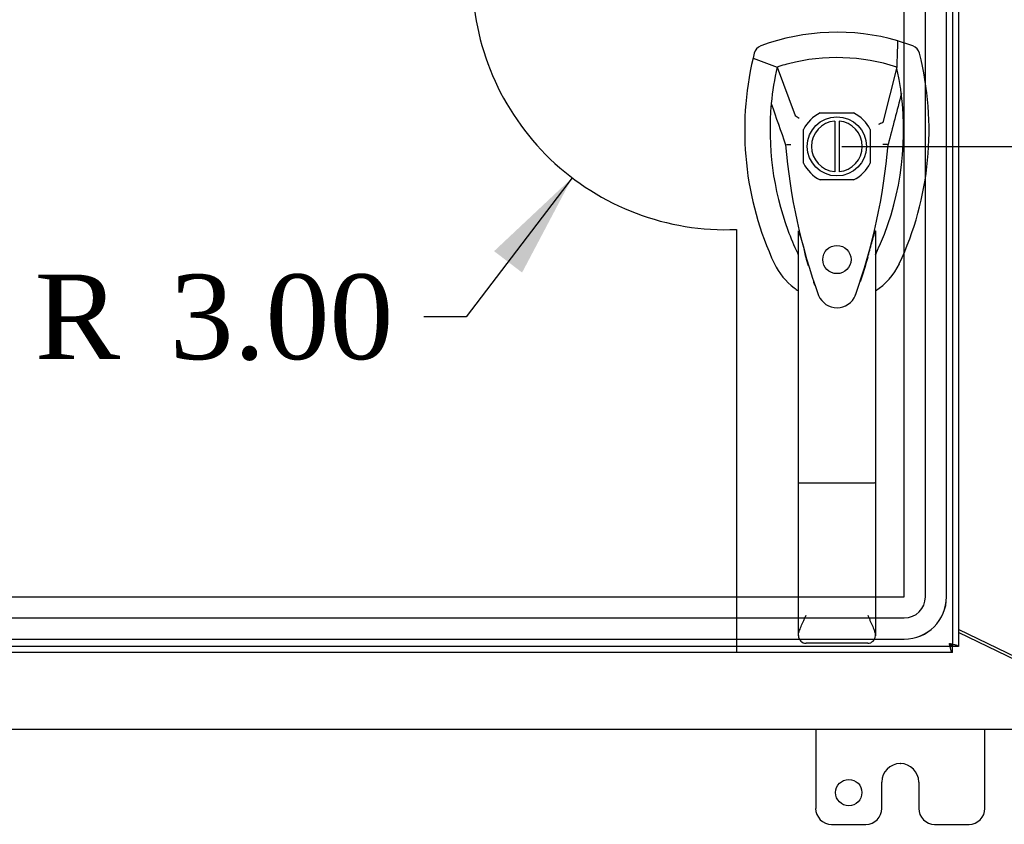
# Model space of a CAD drawing. Header units: inches. Extents: x 1 to 240, y -1 to 159.
# Tile 30 of 111: x 69 to 81, y 64 to 73. Entities that reach past the tile are written whole.
import ezdxf
from ezdxf.enums import TextEntityAlignment as Align
from ezdxf.lldxf.tags import DXFTag

# ---------------------------------------------------------------- set-up
doc = ezdxf.new("R2010")
doc.units = ezdxf.units.IN
doc.header["$MEASUREMENT"] = 0
for name, color, linetype in [('COM43543', 7, 'Continuous'), ('COM43575', 7, 'Continuous'), ('COM70219', 7, 'Continuous'), ('COM70657-14', 7, 'Continuous'), ('Default', 7, 'Continuous'), ('DV1_Default', 7, 'Continuous'), ('FET07710', 7, 'Continuous'), ('HAN13060', 7, 'Continuous')]:
    doc.layers.add(name, color=color, linetype=linetype)
doc.styles.add('SEACAD_Times_New_Roman', font='times.ttf')
tags = doc.linetypes.add('HIDDEN2', pattern=[0.1875, 0.125, -0.0625]).pattern_tags.tags
tags[6:7] = [DXFTag(74, 4), DXFTag(75, 0), DXFTag(340, '0'), DXFTag(46, 0.0), DXFTag(50, 0.0), DXFTag(44, 0.0), DXFTag(45, 0.0)]
tags[4:5] = [DXFTag(74, 4), DXFTag(75, 0), DXFTag(340, '0'), DXFTag(46, 0.0), DXFTag(50, 0.0), DXFTag(44, 0.0), DXFTag(45, 0.0)]
doc.dimstyles.new('HAMMOND_(STH_-_240x160)', dxfattribs={"dimtxt": 1, "dimasz": 1.25, "dimexe": 0.5, "dimexo": 0.5, "dimgap": 0.25, "dimtad": 0, "dimtih": 1, "dimtoh": 1, "dimzin": 0, "dimdsep": 46, "dimtxsty": 'SEACAD_Times_New_Roman', "dimblk1": '_SE_FILLED', "dimblk2": '_SE_FILLED', "dimsah": 1, "dimcen": 0.5, "dimadec": 0, "dimazin": 0, "dimtfac": 0.8, "dimtofl": 0, "dimtmove": 0, "dimatfit": 3, "dimfxl": 1, "dimtolj": 1, "dimtzin": 0, "dimarcsym": 0})

# ---------------------------------------------------------------- blocks, each defined once
blk = doc.blocks.new('SE')
at = {"layer": 'COM43543', "color": 7, "linetype": 'Continuous'}
for p, q in [((82.226, 65.16), (80.127, 66.183)), ((51.146, 65.038), (82.336, 65.038))]:
    blk.add_line(p, q, dxfattribs=at)
at = {"layer": 'COM43575', "color": 7, "linetype": 'Continuous'}
blk.add_line((82.331, 65.145), (80.127, 66.217), dxfattribs=at)
at = {"layer": 'COM70219', "color": 7, "linetype": 'HIDDEN2'}
for p, q in [((79.485, 66.603), (79.485, 99.473)), ((79.486, 66.603), (79.486, 99.473)), ((79.735, 66.603), (79.735, 99.473)), ((79.984, 66.603), (79.984, 99.473)), ((79.985, 66.603), (79.985, 99.473)), ((52.646, 66.603), (79.485, 66.603)), ((52.646, 66.602), (79.485, 66.602)), ((52.646, 66.353), (79.485, 66.353)), ((52.646, 66.104), (79.485, 66.104)), ((52.646, 66.103), (79.485, 66.103))]:
    blk.add_line(p, q, dxfattribs=at)
for radius in [0.5, 0.001, 0.25, 0.499]:
    blk.add_arc((79.485, 66.603), radius, 270, 0, dxfattribs=at)
at = {"layer": 'COM70657-14', "color": 7, "linetype": 'HIDDEN2'}
for p, q in [((80.055, 100.06), (80.055, 66.016)), ((78.49, 72.324), (78.887, 72.324)), ((78.293, 71.731), (78.293, 72.127)), ((79.084, 72.127), (79.084, 71.731)), ((78.887, 71.533), (78.49, 71.533)), ((80.055, 66.016), (52.074, 66.016))]:
    blk.add_line(p, q, dxfattribs=at)
at = {"layer": 'COM70657-14', "color": 7, "linetype": 'Continuous'}
for p, q in [((80.127, 100.06), (80.127, 66.016)), ((80.127, 66.016), (80.055, 66.016)), ((80.055, 65.944), (80.055, 66.016)), ((80.055, 65.944), (52.074, 65.944))]:
    blk.add_line(p, q, dxfattribs=at)
at = {"layer": 'COM70657-14', "color": 7, "linetype": 'HIDDEN2'}
blk.add_circle((78.689, 70.591), 0.167, dxfattribs=at)
for start, end in [(116.6472, 153.3528), (26.6472, 63.3528), (206.6472, 243.3528), (296.6472, 333.3528)]:
    blk.add_arc((78.689, 71.929), 0.442, start, end, dxfattribs=at)
at = {"layer": 'COM70657-14', "color": 7, "linetype": 'Continuous'}
for points in [[(80.019, 66.052), (80.024, 66.049), (80.028, 66.046), (80.037, 66.04), (80.041, 66.037), (80.048, 66.031), (80.05, 66.028), (80.054, 66.022), (80.055, 66.019), (80.055, 66.016)], [(80.019, 66.052), (80.033, 66.049), (80.047, 66.046), (80.073, 66.04), (80.085, 66.037), (80.105, 66.031), (80.113, 66.028), (80.124, 66.022), (80.127, 66.019), (80.127, 66.016)], [(80.055, 65.944), (80.052, 65.944), (80.049, 65.947), (80.043, 65.958), (80.04, 65.966), (80.034, 65.986), (80.031, 65.998), (80.025, 66.024), (80.022, 66.038), (80.019, 66.052)], [(80.055, 66.016), (80.052, 66.016), (80.049, 66.017), (80.043, 66.021), (80.04, 66.023), (80.034, 66.03), (80.031, 66.034), (80.025, 66.043), (80.022, 66.047), (80.019, 66.052)]]:
    blk.add_open_spline(points, degree=3, knots=[0, 0, 0, 0, 0.25, 0.25, 0.5, 0.5, 0.75, 0.75, 1, 1, 1, 1], dxfattribs=at)
at = {"layer": 'DV1_Default', "color": 7, "linetype": 'HIDDEN2'}
blk.add_line((77.502, 70.947), (77.502, 65.944), dxfattribs=at)
blk.add_arc((77.378, 73.944), 3, 180, 272.3616, dxfattribs=at)
at = {"layer": 'FET07710', "color": 7, "linetype": 'Continuous'}
for p, q in [((78.439, 65.038), (78.439, 64.101)), ((80.439, 64.101), (80.439, 65.038)), ((79.438, 64.631), (79.439, 64.631)), ((79.22, 64.101), (79.22, 64.413)), ((79.657, 64.413), (79.657, 64.101)), ((78.626, 63.913), (79.033, 63.913)), ((79.844, 63.913), (80.251, 63.913))]:
    blk.add_line(p, q, dxfattribs=at)
blk.add_circle((78.829, 64.288), 0.156, dxfattribs=at)
for centre, radius, start, end in [((79.438, 64.413), 0.218, 90, 180), ((79.439, 64.413), 0.218, 0, 90), ((78.626, 64.101), 0.188, 180, 270), ((79.033, 64.101), 0.188, 270, 0), ((79.844, 64.101), 0.188, 180, 270), ((80.251, 64.101), 0.188, 270, 0)]:
    blk.add_arc(centre, radius, start, end, dxfattribs=at)
at = {"layer": 'HAN13060', "color": 7, "linetype": 'Continuous'}
for p, q in [((79.588, 73.118), (79.407, 73.177)), ((77.712, 73.031), (77.698, 72.972)), ((77.698, 72.972), (77.982, 72.867)), ((77.982, 72.867), (78.197, 72.295)), ((79.396, 72.867), (79.232, 72.211)), ((78.197, 72.295), (78.243, 72.261)), ((78.664, 72.228), (78.664, 71.63)), ((78.714, 72.228), (78.714, 71.63)), ((78.083, 71.946), (78.083, 71.945)), ((79.294, 71.949), (79.294, 71.95)), ((78.234, 67.952), (78.234, 70.93)), ((79.144, 70.929), (79.144, 67.952)), ((79.144, 70.649), (79.165, 70.69)), ((79.165, 70.69), (79.168, 70.696)), ((78.428, 70.289), (78.431, 70.281)), ((78.907, 70.166), (78.913, 70.179)), ((78.234, 66.144), (78.234, 67.952)), ((79.054, 67.946), (78.324, 67.946)), ((79.144, 67.952), (79.144, 66.144)), ((79.054, 66.054), (78.324, 66.054))]:
    blk.add_line(p, q, dxfattribs=at)
blk.add_circle((78.689, 71.929), 0.35, dxfattribs=at)
for centre, radius, start, end in [((78.689, 70.694), 2.585, 73.8589, 110.3492), ((78.689, 70.694), 2.285, 71.9657, 104.4503), ((81.32, 72.12), 3.721, 166.7532, 205.1027), ((81.32, 72.12), 3.421, 167.3846, 174.7018), ((78.689, 70.694), 2.285, 106.8385, 108.0343), ((78.689, 70.694), 2.285, 104.4503, 106.8385), ((76.057, 72.12), 3.421, 10.1138, 12.6154), ((76.057, 72.12), 3.421, 8.519, 10.1138), ((76.057, 72.12), 3.421, 7.2824, 8.519), ((76.057, 72.12), 3.421, 334.8973, 7.2824), ((81.32, 72.12), 3.421, 174.7018, 200.2077), ((78.689, 71.929), 0.3, 94.7802, 265.2198), ((78.689, 71.929), 0.3, 274.7802, 85.2198), ((92.053, 45.502), 29.627, 115.6418, 115.7539), ((78.172, 70.598), 1.35, 91.2336, 93.7696), ((84.931, 72.515), 6.872, 184.7542, 199.9908), ((72.251, 72.545), 7.068, 340.3478, 355.1696), ((79.229, 71.161), 0.791, 85.3077, 89.6394), ((81.32, 72.12), 3.421, 200.2077, 205.1027), ((76.704, 70.324), 1.646, 10.2772, 21.6468), ((78.63, 70.859), 0.45, 205.1027, 208.4225), ((78.748, 70.859), 0.45, 331.5775, 334.8973), ((78.748, 70.859), 0.75, 301.8486, 334.8973), ((78.63, 70.859), 0.75, 233.4788, 238.1514), ((78.69, 70.255), 0.234, 202.2802, 338.2167), ((78.324, 66.144), 0.0903, 180.0017, 181.1154), ((78.324, 66.144), 0.09, 181.1172, 270), ((79.054, 66.144), 0.09, 270, 358.8828), ((79.054, 66.144), 0.0903, 358.8846, 359.9983)]:
    blk.add_arc(centre, radius, start, end, dxfattribs=at)
for points in [[(77.79, 73.118), (77.752, 73.104), (77.722, 73.07), (77.712, 73.031)], [(79.407, 73.177), (79.404, 73.074), (79.4, 72.97), (79.396, 72.867)], [(79.665, 73.031), (79.655, 73.07), (79.625, 73.104), (79.588, 73.118)], [(79.451, 72.553), (79.399, 72.352), (79.346, 72.151), (79.294, 71.95)], [(77.913, 72.435), (77.97, 72.272), (78.027, 72.109), (78.083, 71.946)], [(77.95, 70.541), (78.003, 70.429), (78.084, 70.33), (78.183, 70.256)], [(78.354, 70.516), (78.344, 70.55), (78.334, 70.584), (78.324, 70.618)], [(79.054, 70.617), (79.026, 70.52), (78.996, 70.423), (78.965, 70.328)], [(78.428, 70.289), (78.424, 70.301), (78.419, 70.314), (78.415, 70.326)]]:
    blk.add_open_spline(points, degree=3, dxfattribs=at)
for points, knots in [([(79.427, 70.541), (79.608, 70.926), (79.721, 71.342), (79.802, 72.189), (79.769, 72.619), (79.665, 73.031)], [0, 0, 0, 0, 0.5, 0.5, 1, 1, 1, 1]), ([(79.054, 70.617), (79.07, 70.674), (79.086, 70.732), (79.109, 70.817), (79.117, 70.845), (79.129, 70.886), (79.132, 70.9), (79.138, 70.918), (79.14, 70.923), (79.143, 70.931), (79.144, 70.932), (79.144, 70.929)], [0, 0, 0, 0, 0.5, 0.5, 0.75, 0.75, 0.875, 0.875, 0.9375, 0.9375, 1, 1, 1, 1]), ([(78.324, 67.946), (78.318, 67.946), (78.312, 67.946), (78.3, 67.946), (78.295, 67.947), (78.284, 67.947), (78.279, 67.947), (78.269, 67.947), (78.264, 67.948), (78.252, 67.948), (78.245, 67.949), (78.238, 67.95), (78.237, 67.95), (78.234, 67.951), (78.234, 67.952), (78.234, 67.952)], [0, 0, 0, 0, 0.125, 0.125, 0.25, 0.25, 0.375, 0.375, 0.5, 0.5, 0.75, 0.75, 0.875, 0.875, 1, 1, 1, 1]), ([(79.144, 67.952), (79.144, 67.952), (79.143, 67.951), (79.141, 67.95), (79.139, 67.95), (79.132, 67.949), (79.126, 67.948), (79.113, 67.948), (79.109, 67.947), (79.099, 67.947), (79.094, 67.947), (79.083, 67.947), (79.077, 67.946), (79.066, 67.946), (79.06, 67.946), (79.054, 67.946)], [0, 0, 0, 0, 0.125, 0.125, 0.25, 0.25, 0.5, 0.5, 0.625, 0.625, 0.75, 0.75, 0.875, 0.875, 1, 1, 1, 1]), ([(78.234, 66.142), (78.234, 66.158), (78.238, 66.175), (78.247, 66.203), (78.25, 66.212), (78.257, 66.232), (78.261, 66.242), (78.274, 66.272), (78.283, 66.294), (78.298, 66.327), (78.303, 66.339), (78.313, 66.362), (78.319, 66.373), (78.324, 66.385)], [0, 0, 0, 0, 0.25, 0.25, 0.375, 0.375, 0.5, 0.5, 0.75, 0.75, 0.875, 0.875, 1, 1, 1, 1]), ([(79.054, 66.385), (79.059, 66.373), (79.064, 66.362), (79.074, 66.339), (79.079, 66.327), (79.094, 66.294), (79.104, 66.272), (79.116, 66.242), (79.12, 66.232), (79.128, 66.212), (79.131, 66.203), (79.14, 66.175), (79.143, 66.158), (79.144, 66.142)], [0, 0, 0, 0, 0.125, 0.125, 0.25, 0.25, 0.5, 0.5, 0.625, 0.625, 0.75, 0.75, 1, 1, 1, 1])]:
    blk.add_open_spline(points, degree=3, knots=knots, dxfattribs=at)
blk = doc.blocks.new('DMBLK3152')
at = {"layer": 'Default', "linetype": 'Continuous'}
for points in [[(88.438, 99.788), (88.229, 101.038), (88.021, 99.788)], [(88.438, 66.288), (88.021, 66.288), (88.229, 65.038)]]:
    blk.add_hatch(color=7, dxfattribs=at).paths.add_polyline_path(points)
at = {"layer": 'Default', "color": 7, "linetype": 'Continuous'}
for p, q in [((67.241, 101.038), (88.729, 101.038)), ((88.229, 101.038), (88.229, 83.888)), ((88.229, 82.538), (88.229, 65.038)), ((67.241, 65.038), (88.729, 65.038))]:
    blk.add_line(p, q, dxfattribs=at)
at = {"layer": 'Default', "color": 7, "linetype": 'Continuous', "style": 'SEACAD_Times_New_Roman'}
blk.add_text('36.00', height=1, dxfattribs=at).set_placement((86.523, 83.538), align=Align.TOP_LEFT)
blk = doc.blocks.new('_SE_FILLED')
at = {"color": 0}
blk.add_line((0, 0), (-1, 0), dxfattribs=at)
blk.add_solid([(0, 0), (-1, -0.1665), (-1, 0.1665), (0, 0)], dxfattribs=at)
blk = doc.blocks.new('DMBLK3166')
at = {"layer": 'Default', "linetype": 'Continuous'}
for points in [[(86.648, 92.101), (86.44, 93.351), (86.232, 92.101)], [(86.648, 73.179), (86.232, 73.179), (86.44, 71.929)]]:
    blk.add_hatch(color=7, dxfattribs=at).paths.add_polyline_path(points)
at = {"layer": 'Default', "color": 7, "linetype": 'Continuous'}
for p, q in [((81.599, 93.351), (86.94, 93.351)), ((86.44, 93.351), (86.44, 83.49)), ((86.44, 82.14), (86.44, 71.929)), ((78.746, 71.929), (86.94, 71.929))]:
    blk.add_line(p, q, dxfattribs=at)
at = {"layer": 'Default', "color": 7, "linetype": 'Continuous', "style": 'SEACAD_Times_New_Roman'}
blk.add_text('21.42', height=1, dxfattribs=at).set_placement((84.734, 83.14), align=Align.TOP_LEFT)
blk = doc.blocks.new('DMBLK3169')
at = {"layer": 'Default', "linetype": 'Continuous'}
blk.add_hatch(color=7, dxfattribs=at).paths.add_polyline_path([(74.968, 70.437), (75.56, 71.558), (74.637, 70.69)])
at = {"layer": 'Default', "color": 7, "linetype": 'Continuous'}
for p, q in [((75.56, 71.558), (74.307, 69.914)), ((74.307, 69.914), (73.807, 69.914))]:
    blk.add_line(p, q, dxfattribs=at)
at = {"layer": 'Default', "color": 7, "linetype": 'Continuous', "style": 'SEACAD_Times_New_Roman'}
for s, p in [('R', (69.208, 70.414)), ('3.00', (70.803, 70.414))]:
    blk.add_text(s, height=1, dxfattribs=at).set_placement(p, align=Align.TOP_LEFT)

msp = doc.modelspace()

# ---------------------------------------------------------------- block references
at = {"layer": 'Default'}
msp.add_blockref('SE', (0, 0), dxfattribs=at)

# ---------------------------------------------------------------- dimensions: what is measured, and where the dimension line sits
at = {"layer": 'Default', "color": 7, "linetype": 'Continuous'}
for base, p1, p2, angle, picture, middle, dimtype in [((88.229, 101.038), (66.741, 101.038), (66.741, 65.038), 270, 'DMBLK3152', (88.229, 83.038), 161), ((86.44, 71.929), (81.099, 93.351), (78.246, 71.929), 90, 'DMBLK3166', (86.44, 82.64), 160)]:
    dim = msp.add_linear_dim(base=base, p1=p1, p2=p2, angle=angle, text='\\A1;<>', dimstyle='HAMMOND_(STH_-_240x160)', dxfattribs=at)
    dim.commit()
    dim.dimension.update_dxf_attribs({"geometry": picture, "text_midpoint": middle, "dimtype": dimtype})
dim = msp.add_radius_dim(center=(77.378, 73.944), mpoint=(75.56, 71.558), text='\\A1;<>', dimstyle='HAMMOND_(STH_-_240x160)', dxfattribs=at)
dim.commit()
dim.dimension.update_dxf_attribs({"geometry": 'DMBLK3169', "text_midpoint": (73.807, 69.914), "dimtype": 164})

doc.saveas('drawing.dxf')
